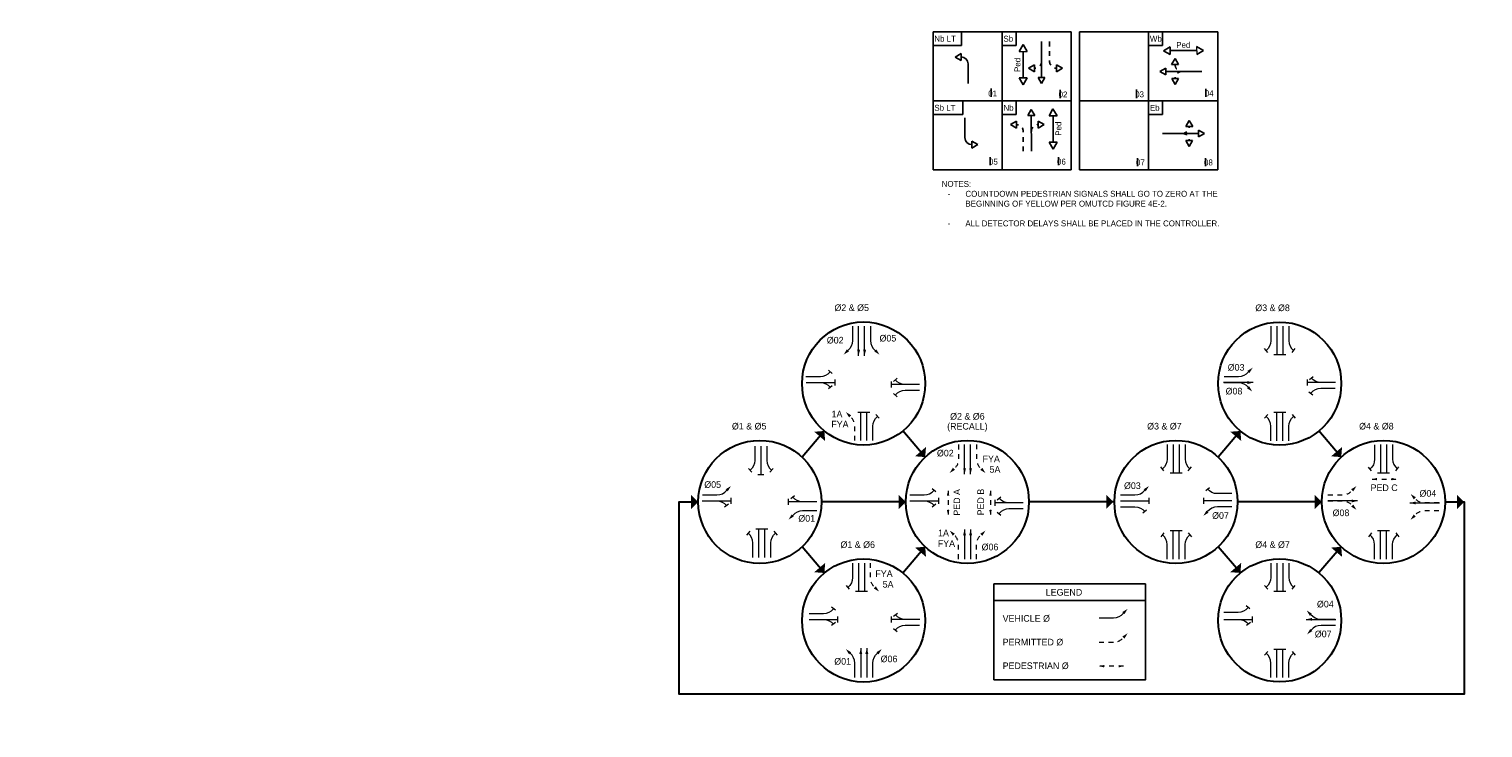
# Model space of a CAD drawing. Header units: feet. Extents: x -492 to 187, y -198 to 535.
# Tile 18 of 23: x 95 to 126, y -117 to -102. Entities that reach past the tile are written whole.
import ezdxf
from ezdxf.enums import TextEntityAlignment as Align

# ---------------------------------------------------------------- set-up
doc = ezdxf.new("R2010")
doc.units = ezdxf.units.FT
doc.header["$MEASUREMENT"] = 0
for name, pattern in [('DGN Style 1', [0.063228, 0.000105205, -0.063123]), ('DGN Style 2', [0.017105, 0.010263, -0.006842]), ('F', [0.15, 0.1, -0.05])]:
    doc.linetypes.add(name, pattern=pattern)
for name, color, linetype in [('SH_Data', 7, 'Continuous'), ('SH_Text', 9, 'Continuous'), ('ST_Details', 4, 'Continuous'), ('ST_Text', 9, 'Continuous'), ('TEXT-DED', 10, 'Continuous')]:
    doc.layers.add(name, color=color, linetype=linetype)
doc.styles.add('Font 31 Normal (0.14)', font='ISO_FONTRIGHT.shx', dxfattribs={"height": 0.2})
doc.styles.add('Slanted Normal (0.14) Font 31', font='ISO_FONTRIGHT.shx', dxfattribs={"height": 0.14})
doc.styles.add('Slanted-Normal', font='font31.shx', dxfattribs={"height": 0.14})
doc.styles.get("Standard").update_dxf_attribs({"font": 'font31.shx'})
doc.dimstyles.get("Standard").update_dxf_attribs({"dimtxt": 0.18, "dimasz": 0.18, "dimexe": 0.18, "dimexo": 0.0625, "dimgap": 0.09, "dimtad": 0, "dimtih": 1, "dimtoh": 1, "dimdec": 4, "dimzin": 0, "dimdsep": 46, "dimtxsty": 'Standard', "dimcen": 0.09, "dimadec": 0, "dimazin": 0, "dimtfac": 1, "dimtdec": 4, "dimtofl": 0, "dimtmove": 0, "dimatfit": 3, "dimfxl": 1, "dimtolj": 1, "dimtzin": 0, "dimarcsym": 0})

# ---------------------------------------------------------------- blocks, each defined once
blk = doc.blocks.new('*D1095')
at = {"layer": 'Defpoints', "color": 0, "transparency": 16777216}
for p in [(87.402, -118.52), (88.583, -118.52), (90.066, -118.52), (88.265, -119.072), (88.583, -121.396)]:
    blk.add_point(p, dxfattribs=at)
at = {"layer": 'TEXT-DED', "color": 0, "lineweight": -2, "transparency": 16777216}
blk.add_arc((88.583, -118.52), 0.636, 191.2725, 258.7275, dxfattribs=at)
at = {"layer": 'TEXT-DED', "color": 0, "transparency": 16777216}
for points in [[(87.938, -118.647), (87.979, -118.643), (87.946, -118.52)], [(88.46, -119.124), (88.456, -119.165), (88.583, -119.157)]]:
    blk.add_solid(points, dxfattribs=at)
blk = doc.blocks.new('STHRU')
at = {"layer": 'SH_Data', "color": 2, "linetype": 'Continuous', "lineweight": 13}
for p, q in [((0, 0), (0.731, 0)), ((0.731, -0.077), (0.731, 0.077))]:
    blk.add_line(p, q, dxfattribs=at)
blk = doc.blocks.new('TERMF')
at = {"layer": 'SH_Data', "color": 1, "linetype": 'Continuous', "lineweight": 13, "extrusion": (0, 0, -1)}
blk.add_solid([(0.156, 0.039), (0, 0), (0.156, -0.039)], dxfattribs=at)
blk = doc.blocks.new('*U1062')
at = {"layer": 'SH_Data', "color": 2, "linetype": 'Continuous', "lineweight": 13, "extrusion": (0, 0, -1), "flags": 128}
blk.add_lwpolyline([(-0.096, 0.308), (-0.096, -0.005, 0.227198), (0.006, -0.217)], format="xyb", dxfattribs=at)
at = {"layer": 'SH_Data', "color": 1, "linetype": 'Continuous', "lineweight": 13, "extrusion": (0, 0, -1), "xscale": 0.8222475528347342, "yscale": 0.8222475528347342, "zscale": 0.8222475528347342, "rotation": 314.9229827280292}
blk.add_blockref('TERMF', (0.096, -0.308), dxfattribs=at)
blk = doc.blocks.new('*U1064')
at = {"layer": 'SH_Data', "color": 2, "linetype": 'Continuous', "lineweight": 13}
blk.add_line((0.001, 0.283), (0.067, 0.201), dxfattribs=at)
at = {"layer": 'SH_Data', "color": 2, "linetype": 'Continuous', "lineweight": 13, "flags": 128}
blk.add_lwpolyline([(-0.067, -0.283), (-0.067, 0.03, -0.227198), (0.034, 0.242)], format="xyb", dxfattribs=at)
blk = doc.blocks.new('TERMF_2')
at = {"layer": 'SH_Data', "color": 1, "linetype": 'Continuous', "lineweight": 13}
blk.add_solid([(-0.156, 0.039), (0, 0), (-0.156, -0.039)], dxfattribs=at)
blk = doc.blocks.new('*U1066')
at = {"layer": 'SH_Data', "color": 2, "linetype": 'Continuous', "lineweight": 13}
blk.add_line((0.32, 0), (-0.32, 0), dxfattribs=at)
at = {"layer": 'SH_Data', "color": 1, "linetype": 'Continuous', "lineweight": 13, "xscale": 0.8222464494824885, "yscale": 0.8222464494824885, "zscale": 0.8222464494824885, "rotation": 9.126311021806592e-12}
blk.add_blockref('TERMF_2', (0.32, 0), dxfattribs=at)
blk = doc.blocks.new('TERMF_4')
at = {"layer": 'SH_Data', "color": 1, "linetype": 'Continuous', "lineweight": 13, "extrusion": (0, 0, -1)}
blk.add_solid([(0.156, 0.039), (0, 0), (0.156, -0.039)], dxfattribs=at)
blk = doc.blocks.new('*U1068')
at = {"layer": 'SH_Data', "color": 2, "linetype": 'DGN Style 1', "lineweight": 13, "flags": 128}
blk.add_lwpolyline([(-0.115, 0.37), (-0.115, -0.006, 0.227198), (0.007, -0.261)], format="xyb", dxfattribs=at)
at = {"layer": 'SH_Data', "color": 1, "linetype": 'Continuous', "lineweight": 13, "xscale": 0.986697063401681, "yscale": 0.986697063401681, "zscale": 0.986697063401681, "rotation": 314.9229827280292}
blk.add_blockref('TERMF_4', (0.115, -0.37), dxfattribs=at)
blk = doc.blocks.new('TERMF_5')
at = {"layer": 'SH_Data', "color": 1, "linetype": 'Continuous', "lineweight": 13}
blk.add_solid([(-0.156, 0.039), (0, 0), (-0.156, -0.039)], dxfattribs=at)
blk = doc.blocks.new('TERMF_6')
at = {"layer": 'SH_Data', "color": 1, "linetype": 'Continuous', "lineweight": 13}
blk.add_solid([(-0.156, 0.039), (0, 0), (-0.156, -0.039)], dxfattribs=at)
blk = doc.blocks.new('*U1071')
at = {"layer": 'SH_Data', "color": 2, "linetype": 'DGN Style 2', "lineweight": 13}
blk.add_line((0.375, 0), (-0.375, 0), dxfattribs=at)
at = {"layer": 'SH_Data', "color": 1, "linetype": 'Continuous', "lineweight": 13, "extrusion": (0, 0, -1), "xscale": 0.9754271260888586, "yscale": 0.9754271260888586, "zscale": 0.9754271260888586, "rotation": 9.12631102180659e-12}
blk.add_blockref('TERMF_6', (0.375, 0), dxfattribs=at)
at = {"layer": 'SH_Data', "color": 1, "linetype": 'Continuous', "lineweight": 13, "xscale": 0.9754271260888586, "yscale": 0.9754271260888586, "zscale": 0.9754271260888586, "rotation": 9.12631102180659e-12}
blk.add_blockref('TERMF_5', (0.375, 0), dxfattribs=at)
blk = doc.blocks.new('PED')
at = {"layer": 'SH_Data', "color": 2, "linetype": 'DGN Style 2', "lineweight": 13}
blk.add_blockref('*U1071', (0, 0), dxfattribs=at)
blk = doc.blocks.new('TERMF_1')
at = {"layer": 'SH_Data', "color": 1, "linetype": 'Continuous', "lineweight": 13, "extrusion": (0, 0, -1)}
blk.add_solid([(0.156, 0.039), (0, 0), (0.156, -0.039)], dxfattribs=at)
blk = doc.blocks.new('TERMF_7')
at = {"layer": 'SH_Data', "color": 1, "linetype": 'Continuous', "lineweight": 13, "extrusion": (0, 0, -1)}
blk.add_solid([(0.156, 0.039), (0, 0), (0.156, -0.039)], dxfattribs=at)
blk = doc.blocks.new('*U1074')
at = {"layer": 'SH_Data', "color": 2, "linetype": 'DGN Style 1', "lineweight": 13, "flags": 128}
blk.add_lwpolyline([(-0.3, 0.094), (0.005, 0.094, -0.227198), (0.212, -0.005)], format="xyb", dxfattribs=at)
at = {"layer": 'SH_Data', "color": 1, "linetype": 'Continuous', "lineweight": 13, "extrusion": (0, 0, -1), "xscale": 0.801444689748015, "yscale": 0.801444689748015, "zscale": 0.801444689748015, "rotation": 224.9359150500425}
blk.add_blockref('TERMF_7', (-0.3, -0.094), dxfattribs=at)
blk = doc.blocks.new('TERMF_8')
at = {"layer": 'SH_Data', "color": 1, "linetype": 'Continuous', "lineweight": 13, "extrusion": (0, 0, -1)}
blk.add_solid([(0.156, 0.039), (0, 0), (0.156, -0.039)], dxfattribs=at)
blk = doc.blocks.new('*U1076')
at = {"layer": 'SH_Data', "color": 2, "linetype": 'DGN Style 1', "lineweight": 13, "flags": 128}
blk.add_lwpolyline([(0.3, -0.094), (-0.005, -0.094, -0.227198), (-0.212, 0.005)], format="xyb", dxfattribs=at)
at = {"layer": 'SH_Data', "color": 1, "linetype": 'Continuous', "lineweight": 13, "extrusion": (0, 0, -1), "xscale": 0.801444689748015, "yscale": 0.801444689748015, "zscale": 0.801444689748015, "rotation": 44.93591505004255}
blk.add_blockref('TERMF_8', (0.3, 0.094), dxfattribs=at)
blk = doc.blocks.new('TERMF_9')
at = {"layer": 'SH_Data', "color": 1, "linetype": 'Continuous', "lineweight": 13, "extrusion": (0, 0, -1)}
blk.add_solid([(0.156, 0.039), (0, 0), (0.156, -0.039)], dxfattribs=at)
blk = doc.blocks.new('*U1078')
at = {"layer": 'SH_Data', "color": 2, "linetype": 'DGN Style 1', "lineweight": 13, "flags": 128}
blk.add_lwpolyline([(0.094, 0.3), (0.094, -0.005, -0.227198), (-0.005, -0.212)], format="xyb", dxfattribs=at)
at = {"layer": 'SH_Data', "color": 1, "linetype": 'Continuous', "lineweight": 13, "extrusion": (0, 0, -1), "xscale": 0.8014446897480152, "yscale": 0.8014446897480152, "zscale": 0.8014446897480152, "rotation": 314.9229827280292}
blk.add_blockref('TERMF_9', (0.094, -0.3), dxfattribs=at)
blk = doc.blocks.new('PERMISSIVE ARROW')
at = {"layer": 'SH_Data', "color": 2, "linetype": 'F', "lineweight": 13, "flags": 128}
blk.add_lwpolyline([(0, 0), (0.306, 0, 0.227198), (0.512, 0.099)], format="xyb", dxfattribs=at)
at = {"layer": 'SH_Data', "color": 1, "linetype": 'Continuous', "lineweight": 13, "xscale": 0.8014446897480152, "yscale": 0.8014446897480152, "zscale": 0.8014446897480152, "rotation": 44.92298272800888}
blk.add_blockref('TERMF_4', (0.601, 0.187), dxfattribs=at)

msp = doc.modelspace()

# ---------------------------------------------------------------- linework, layer by layer
at = {"layer": 'SH_Data', "color": 3}
for p, q in [((113.91431, -103.72078), (113.91431, -102.26245)), ((113.91431, -102.26245), (115.37265, -102.26245)), ((114.51252, -102.55411), (114.51252, -102.26245)), ((115.37265, -102.26245), (115.37265, -105.17911)), ((115.37265, -102.26245), (116.83098, -102.26245)), ((115.66431, -102.55411), (115.66431, -102.26245)), ((116.83098, -102.26245), (116.83098, -103.72078)), ((117.00459, -103.72078), (117.00459, -102.26245)), ((117.00459, -102.26245), (118.46292, -102.26245)), ((118.46292, -102.26245), (118.46292, -105.17911)), ((118.46292, -102.26245), (119.92126, -102.26245)), ((118.75459, -102.55411), (118.75459, -102.26245)), ((119.92126, -102.26245), (119.92126, -105.17911)), ((113.91431, -102.55411), (114.51252, -102.55411)), ((115.37265, -102.55411), (115.66431, -102.55411)), ((118.46292, -102.55411), (118.75459, -102.55411)), ((113.91431, -103.72078), (116.83098, -103.72078)), ((113.91431, -105.17911), (113.91431, -103.72078)), ((114.54238, -104.01245), (114.54238, -103.72078)), ((115.66431, -104.01245), (115.66431, -103.72078)), ((116.83098, -103.72078), (116.83098, -105.17911)), ((117.00459, -103.72078), (119.92126, -103.72078)), ((117.00459, -105.17911), (117.00459, -103.72078)), ((118.75459, -104.01245), (118.75459, -103.72078)), ((113.91431, -104.01245), (114.54238, -104.01245)), ((115.37265, -104.01245), (115.66431, -104.01245)), ((118.46292, -104.01245), (118.75459, -104.01245)), ((115.37265, -105.17911), (113.91431, -105.17911)), ((116.83098, -105.17911), (115.37265, -105.17911)), ((116.83098, -105.17911), (115.37265, -105.17911)), ((118.46292, -105.17911), (117.00459, -105.17911)), ((119.92126, -105.17911), (118.46292, -105.17911))]:
    msp.add_line(p, q, dxfattribs=at)
at = {"layer": 'SH_Data', "color": 9, "linetype": 'Continuous', "lineweight": 30}
for p, q in [((111.6195, -110.69082), (111.14835, -111.24286)), ((113.74808, -111.24269), (113.27694, -110.69066)), ((120.39927, -110.6918), (119.92922, -111.24255)), ((122.52847, -111.24293), (122.05791, -110.69158)), ((113.33864, -112.18957), (111.55761, -112.18957)), ((117.71887, -112.18957), (115.93784, -112.18957)), ((122.11911, -112.18974), (120.33899, -112.18974)), ((111.62047, -113.68969), (111.14823, -113.13638)), ((113.74805, -113.13642), (113.27582, -113.68973)), ((120.40034, -113.6887), (119.92933, -113.13682)), ((122.52852, -113.13659), (122.05712, -113.68892))]:
    msp.add_line(p, q, dxfattribs=at)
at = {"layer": 'SH_Data'}
msp.add_line((115.19765, -114.27161), (118.39959, -114.27161), dxfattribs=at)
at = {"layer": 'SH_Data', "color": 9, "lineweight": 30, "flags": 128}
msp.add_lwpolyline([(124.71831, -112.18974), (125.12443, -112.18974), (125.12443, -116.25099), (108.95841, -116.25099), (108.55228, -116.25099), (108.55228, -112.18957), (108.95841, -112.18957)], dxfattribs=at)
at = {"layer": 'SH_Data', "flags": 128}
msp.add_lwpolyline([(118.39959, -113.92161), (115.19765, -113.92161), (115.19765, -115.94221), (118.39959, -115.94221), (118.39959, -113.92161)], close=True, dxfattribs=at)
at = {"layer": 'SH_Data', "color": 2, "linetype": 'Continuous', "lineweight": 13, "flags": 128}
msp.add_lwpolyline([(112.64231, -115.89684), (112.64237, -115.59132, -0.22719766), (112.74138, -115.38481)], format="xyb", dxfattribs=at)
at = {"layer": 'SH_Data', "color": 254, "linetype": 'Continuous', "lineweight": 30}
for centre in [(112.44812, -109.68967), (121.22859, -109.69098), (110.25801, -112.18957), (114.63824, -112.18957), (119.03939, -112.18974), (123.41871, -112.18974), (112.44812, -114.69165), (121.22859, -114.69017)]:
    msp.add_circle(centre, 1.2996, dxfattribs=at)
at = {"layer": 'SH_Data'}
for points in [[(111.6195, -110.69082), (111.40582, -110.70762), (111.6363, -110.90451)], [(113.74805, -113.13642), (113.53436, -113.15322), (113.76485, -113.35011)], [(122.52852, -113.13659), (122.31484, -113.15339), (122.54533, -113.35028)]]:
    msp.add_solid(points, dxfattribs=at)
at = {"layer": 'SH_Data', "extrusion": (0, 0, -1)}
for points in [[(-120.40034, -110.69078), (-120.18665, -110.70758), (-120.41714, -110.90446)], [(-113.74808, -111.24269), (-113.5344, -111.22588), (-113.76488, -111.029)], [(-122.52847, -111.24293), (-122.31478, -111.22613), (-122.54527, -111.02924)], [(-108.95841, -112.18957), (-108.80691, -112.03794), (-108.80678, -112.34107)], [(-113.33864, -112.18957), (-113.18714, -112.03794), (-113.18701, -112.34107)], [(-117.71887, -112.18957), (-117.56736, -112.03794), (-117.56724, -112.34107)], [(-122.11911, -112.18974), (-121.96761, -112.03811), (-121.96748, -112.34124)], [(-125.12443, -112.18974), (-124.97293, -112.03811), (-124.9728, -112.34124)], [(-111.62047, -113.68969), (-111.40678, -113.67289), (-111.63727, -113.47601)], [(-120.40034, -113.6887), (-120.18665, -113.67189), (-120.41714, -113.47501)]]:
    msp.add_solid(points, dxfattribs=at)
at = {"layer": 'ST_Details'}
for p, q in [((116.20394, -102.47156), (116.20268, -103.2285)), ((114.5094, -102.72368), (114.38323, -102.7968)), ((114.5094, -102.72368), (114.50965, -102.86951)), ((115.73041, -102.68123), (115.81457, -102.53499)), ((115.89915, -102.681), (115.81457, -102.53499)), ((115.81638, -103.23786), (115.81541, -102.68146)), ((118.92009, -102.57865), (118.77422, -102.66346)), ((118.9206, -102.74738), (118.77422, -102.66346)), ((118.9206, -102.74738), (118.92009, -102.57865)), ((118.92034, -102.66302), (119.47674, -102.66114)), ((119.47683, -102.57615), (119.62321, -102.66007)), ((119.47734, -102.74488), (119.62321, -102.66007)), ((114.50965, -102.86951), (114.38323, -102.7968)), ((116.05729, -102.9609), (115.93088, -103.03361)), ((116.05705, -103.10673), (115.93088, -103.03361)), ((116.05705, -103.10673), (116.05729, -102.9609)), ((116.51823, -103.10779), (116.51847, -102.96195)), ((116.51823, -103.10779), (116.64465, -103.03508)), ((116.51847, -102.96195), (116.64465, -103.03508)), ((118.82868, -103.0303), (118.7025, -103.10343)), ((118.82892, -103.17614), (118.82868, -103.0303)), ((118.94881, -102.95719), (119.02152, -102.83077)), ((118.94881, -102.95719), (119.09464, -102.95694)), ((119.09464, -102.95694), (119.02152, -102.83077)), ((115.90074, -103.23774), (115.73201, -103.23798)), ((115.73201, -103.23798), (115.81658, -103.38399)), ((115.90074, -103.23774), (115.81658, -103.38399)), ((116.12976, -103.22838), (116.20247, -103.3548)), ((116.2756, -103.22863), (116.12976, -103.22838)), ((116.2756, -103.22863), (116.20247, -103.3548)), ((118.82892, -103.17614), (118.7025, -103.10343)), ((119.58574, -103.10196), (118.8288, -103.10322)), ((118.94966, -103.24885), (119.09549, -103.24861)), ((118.94966, -103.24885), (119.02278, -103.37502)), ((119.09549, -103.24861), (119.02278, -103.37502)), ((115.91421, -104.03024), (115.98692, -103.90382)), ((116.06004, -104.02999), (115.98692, -103.90382)), ((116.36068, -104.03753), (116.44484, -103.89128)), ((116.52942, -104.03729), (116.44484, -103.89128)), ((115.67198, -104.15189), (115.54581, -104.22501)), ((115.67223, -104.29772), (115.54581, -104.22501)), ((115.67198, -104.15189), (115.67223, -104.29772)), ((115.91421, -104.03024), (116.06004, -104.02999)), ((115.98839, -104.78706), (115.98713, -104.03012)), ((116.13316, -104.1514), (116.25958, -104.2241)), ((116.13316, -104.1514), (116.13341, -104.29723)), ((116.13341, -104.29723), (116.25958, -104.2241)), ((116.36068, -104.03753), (116.52942, -104.03729)), ((116.44664, -104.59415), (116.44568, -104.03775)), ((119.24693, -104.26571), (119.32006, -104.13954)), ((119.39276, -104.26596), (119.24693, -104.26571)), ((119.39276, -104.26596), (119.32006, -104.13954)), ((114.73022, -104.57205), (114.85664, -104.64476)), ((114.73047, -104.71789), (114.73022, -104.57205)), ((116.53101, -104.59403), (116.36228, -104.59427)), ((116.36228, -104.59427), (116.44685, -104.74028)), ((116.53101, -104.59403), (116.44685, -104.74028)), ((118.75583, -104.41072), (119.51277, -104.41199)), ((119.39192, -104.55762), (119.24608, -104.55738)), ((119.24608, -104.55738), (119.31879, -104.68379)), ((119.39192, -104.55762), (119.31879, -104.68379)), ((119.51265, -104.48491), (119.51289, -104.33907)), ((119.51265, -104.48491), (119.63907, -104.4122)), ((119.51289, -104.33907), (119.63907, -104.4122)), ((114.73047, -104.71789), (114.85664, -104.64476))]:
    msp.add_line(p, q, dxfattribs=at)
at = {"layer": 'ST_Details', "linetype": 'F', "flags": 128}
for points in [[(116.37415, -102.47213), (116.37276, -102.88879, 0.41421356), (116.51835, -103.03487)], [(116.20325, -102.88823, -0.41421356), (116.05717, -103.03382)], [(119.16816, -103.10265, 0.41421356), (119.02257, -103.24873)], [(115.81818, -104.78706), (115.81818, -104.37039, 0.41421356), (115.67211, -104.2248)], [(115.9877, -104.37039, -0.41421356), (116.13329, -104.22432)], [(119.17341, -104.41142, -0.41421571), (119.319, -104.5575)]]:
    msp.add_lwpolyline(points, format="xyb", dxfattribs=at)
at = {"layer": 'ST_Details', "flags": 128}
for points in [[(114.6556, -103.35885), (114.6556, -102.94218, 0.41421356), (114.50952, -102.79659)], [(114.58427, -104.08272), (114.58427, -104.49938, 0.41421356), (114.73035, -104.64497)]]:
    msp.add_lwpolyline(points, format="xyb", dxfattribs=at)
at = {"layer": 'ST_Details', "linetype": 'F'}
for centre, start, end in [((119.16756, -102.95682), 180.095721, 270.095721), ((119.17401, -104.26559), 269.904279, 359.904279)]:
    msp.add_arc(centre, 0.14583, start, end, dxfattribs=at)
at = {"layer": 'ST_Text', "linetype": 'Continuous', "lineweight": 0}
for p, q in [((115.73041, -102.68123), (115.89915, -102.681)), ((119.47683, -102.57615), (119.47734, -102.74488))]:
    msp.add_line(p, q, dxfattribs=at)
at = {"layer": 'TEXT-DED'}
for p, q in [((115.13804, -103.46494), (115.13804, -103.64072)), ((116.59549, -103.49313), (116.59549, -103.66565)), ((118.20885, -103.48596), (118.20885, -103.66662)), ((119.6736, -103.46969), (119.6736, -103.64058)), ((115.12141, -104.91398), (115.12141, -105.08161)), ((116.56217, -104.91398), (116.56217, -105.08161)), ((118.22484, -104.92959), (118.22484, -105.10374)), ((119.6616, -104.92959), (119.6616, -105.10211))]:
    msp.add_line(p, q, dxfattribs=at)

# ---------------------------------------------------------------- block references
at = {"layer": 'SH_Data', "color": 2, "linetype": 'Continuous', "lineweight": 13}
for name, p, xscale, yscale, zscale, rotation in [('*U1062', (112.12153, -108.77933), 0.974700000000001, 0.974700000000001, 0.974700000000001, 359.9870676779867), ('*U1064', (120.97682, -108.75627), 0.9747, 0.9747, 0.9747, 180.0000000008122), ('*U1064', (111.5082, -109.73447), 0.9747, 0.9747, 0.9747, 270.0000000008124), ('STHRU', (113.62744, -109.7106), 0.8216335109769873, 0.8216335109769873, 0.8216335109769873, 180), ('STHRU', (122.40791, -109.66974), 0.8216335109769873, 0.8216335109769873, 0.8216335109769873, 180), ('*U1064', (122.12338, -109.86206), -0.9747, 0.9747, 0.9747, 90), ('*U1064', (122.13199, -109.60424), 0.9747, 0.9747, 0.9747, 89.99999999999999), ('*U1064', (112.70787, -110.61895), 0.9747000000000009, 0.9747000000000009, 0.9747000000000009, 359.9870676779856), ('STHRU', (110.27894, -111.01025), 0.8216335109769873, 0.8216335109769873, 0.8216335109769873, 270), ('*U1064', (118.78762, -111.25503), 0.9747, 0.9747, 0.9747, 180.0000000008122), ('*U1064', (123.16694, -111.26024), 0.9747, 0.9747, 0.9747, 180.0000000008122), ('*U1064', (119.94279, -111.94913), 0.9747, 0.9747, 0.9747, 89.99999999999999), ('*U1064', (109.31809, -112.23437), 0.9747, 0.9747, 0.9747, 270.0000000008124), ('*U1064', (111.1873, -112.12011), 0.974700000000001, 0.974700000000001, 0.974700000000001, 89.98706767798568), ('*U1064', (113.69832, -112.23437), 0.9747, 0.9747, 0.9747, 270.0000000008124), ('STHRU', (115.81756, -112.2105), 0.8216335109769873, 0.8216335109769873, 0.8216335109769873, 180), ('*U1064', (118.14461, -112.36082), 0.9747, 0.9747, 0.9747, 270), ('STHRU', (120.21871, -112.1685), 0.8216335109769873, 0.8216335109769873, 0.8216335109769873, 180), ('*U1068', (122.54829, -112.26213), -0.8122499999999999, 0.8122499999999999, 0.8122499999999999, 90), ('*U1064', (123.67845, -113.11902), 0.9747000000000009, 0.9747000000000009, 0.9747000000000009, 359.9870676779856), ('*U1064', (112.14968, -113.75694), 0.9747, 0.9747, 0.9747, 180.0000000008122), ('*U1064', (120.97682, -113.75546), 0.9747, 0.9747, 0.9747, 180.0000000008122), ('*U1064', (120.3252, -114.44956), -0.9747, 0.9747, 0.9747, 270), ('*U1064', (111.57562, -114.73591), 0.9747, 0.9747, 0.9747, 270), ('STHRU', (113.62744, -114.67041), 0.8216335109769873, 0.8216335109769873, 0.8216335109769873, 180), ('*U1064', (113.35674, -114.60491), 0.9747, 0.9747, 0.9747, 89.99999999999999), ('STHRU', (120.04927, -114.66894), -0.8216335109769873, 0.8216335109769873, 0.8216335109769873, 180), ('*U1064', (120.3338, -114.73444), 0.9747, 0.9747, 0.9747, 270)]:
    msp.add_blockref(name, p, dxfattribs=dict(at, xscale=xscale, yscale=yscale, zscale=zscale, rotation=rotation))
at = {"layer": 'SH_Data', "color": 1, "linetype": 'Continuous', "lineweight": 13, "extrusion": (0, 0, -1)}
for name, p, xscale, yscale, zscale, rotation in [('*U1066', (-112.34204, -108.79049), 0.9747, 0.9747, 0.9747, 269.9999999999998), ('*U1066', (-112.46886, -108.79049), 0.9747, 0.9747, 0.9747, 269.9999999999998), ('*U1066', (-114.57882, -111.29039), 0.9747, 0.9747, 0.9747, 269.9999999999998), ('*U1066', (-114.70564, -111.29039), 0.9747, 0.9747, 0.9747, 269.9999999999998), ('TERMF_1', (-112.82968, -115.29627), 0.801444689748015, 0.801444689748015, 0.801444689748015, 134.9359150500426)]:
    msp.add_blockref(name, p, dxfattribs=dict(at, xscale=xscale, yscale=yscale, zscale=zscale, rotation=rotation))
at = {"layer": 'SH_Data', "color": 2, "linetype": 'Continuous', "lineweight": 13, "extrusion": (0, 0, -1)}
for name, p, xscale, yscale, zscale in [('*U1062', (-112.68922, -108.77935), 0.9747, 0.9747, 0.9747), ('STHRU', (-111.46321, -112.18561), 0.8216335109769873, 0.8216335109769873, 0.8216335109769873), ('*U1064', (-110.04446, -113.08436), 0.9747, 0.9747, 0.9747)]:
    msp.add_blockref(name, p, dxfattribs=dict(at, xscale=xscale, yscale=yscale, zscale=zscale))
for name, p, xscale, yscale, zscale, rotation in [('STHRU', (-121.16914, -108.48035), 0.8216335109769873, 0.8216335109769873, 0.8216335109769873, 270.0000000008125), ('STHRU', (-121.29596, -108.48035), 0.8216335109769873, 0.8216335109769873, 0.8216335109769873, 270.0000000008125), ('*U1064', (-121.48828, -108.75627), 0.9747, 0.9747, 0.9747, 180.0000000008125), ('*U1064', (-111.50806, -109.47611), 0.9747, 0.9747, 0.9747, 90.00000000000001), ('*U1062', (-120.3582, -109.44934), 0.9747, 0.9747, 0.9747, 270), ('STHRU', (-111.23749, -109.66897), 0.8216335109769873, 0.8216335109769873, 0.8216335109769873, 180.0000000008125), ('*U1064', (-113.35152, -109.64509), -0.9747, 0.9747, 0.9747, 270), ('*U1064', (-113.35152, -109.90291), 0.9747, 0.9747, 0.9747, 270), ('*U1062', (-120.34959, -109.76329), -0.9747, 0.9747, 0.9747, 270), ('STHRU', (-112.38867, -110.89486), 0.8216335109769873, 0.8216335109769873, 0.8216335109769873, 90.00000000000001), ('STHRU', (-112.51549, -110.89486), 0.8216335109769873, 0.8216335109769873, 0.8216335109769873, 90.00000000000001), ('*U1064', (-120.97676, -110.62027), 0.9747000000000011, 0.9747000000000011, 0.9747000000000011, 359.9870676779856), ('STHRU', (-121.16914, -110.89617), 0.8216335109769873, 0.8216335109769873, 0.8216335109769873, 90.00000000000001), ('STHRU', (-121.29596, -110.89617), 0.8216335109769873, 0.8216335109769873, 0.8216335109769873, 90.00000000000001), ('*U1064', (-121.48834, -110.62027), -0.9747000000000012, 0.9747, 0.9747, 0.01293232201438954), ('*U1064', (-110.08662, -111.28617), -0.9747, 0.9747, 0.9747, 180), ('*U1064', (-110.47126, -111.28617), 0.9747, 0.9747, 0.9747, 180), ('STHRU', (-118.97994, -110.97911), 0.8216335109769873, 0.8216335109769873, 0.8216335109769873, 270.0000000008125), ('STHRU', (-119.10676, -110.97911), 0.8216335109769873, 0.8216335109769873, 0.8216335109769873, 270.0000000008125), ('*U1064', (-119.29908, -111.25503), 0.9747, 0.9747, 0.9747, 180.0000000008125), ('STHRU', (-123.35926, -110.97911), 0.8216335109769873, 0.8216335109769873, 0.8216335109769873, 270.0000000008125), ('STHRU', (-123.48607, -110.97911), 0.8216335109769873, 0.8216335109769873, 0.8216335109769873, 270.0000000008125), ('*U1064', (-123.67839, -111.25503), 0.9747, 0.9747, 0.9747, 180.0000000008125), ('*U1062', (-109.3477, -111.94847), 0.9747, 0.9747, 0.9747, 270.0000000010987), ('*U1064', (-113.69817, -111.97601), 0.9747, 0.9747, 0.9747, 90.00000000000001), ('*U1062', (-118.169, -111.9481), 0.9747, 0.9747, 0.9747, 270), ('STHRU', (-109.04738, -112.16887), 0.8216335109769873, 0.8216335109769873, 0.8216335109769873, 180.0000000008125), ('STHRU', (-113.42761, -112.16887), 0.8216335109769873, 0.8216335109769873, 0.8216335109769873, 180.0000000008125), ('*U1064', (-115.54163, -112.14499), -0.9747, 0.9747, 0.9747, 270), ('STHRU', (-117.86868, -112.1685), 0.8216335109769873, 0.8216335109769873, 0.8216335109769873, 180), ('*U1062', (-119.9184, -112.3889), 0.9747, 0.9747, 0.9747, 90.00000000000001), ('*U1062', (-111.16291, -112.46949), 0.9747000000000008, 0.9747000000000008, 0.9747000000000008, 89.9870676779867), ('*U1064', (-115.54163, -112.40281), 0.9747, 0.9747, 0.9747, 270), ('STHRU', (-110.23677, -113.36028), 0.8216335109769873, 0.8216335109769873, 0.8216335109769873, 90.00000000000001), ('STHRU', (-110.36359, -113.36028), 0.8216335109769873, 0.8216335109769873, 0.8216335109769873, 90.00000000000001), ('*U1064', (-118.78756, -113.11902), 0.9747000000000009, 0.9747000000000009, 0.9747000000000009, 359.9870676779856), ('STHRU', (-118.97994, -113.39493), 0.8216335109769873, 0.8216335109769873, 0.8216335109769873, 90.00000000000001), ('STHRU', (-119.10676, -113.39493), 0.8216335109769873, 0.8216335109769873, 0.8216335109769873, 90.00000000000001), ('*U1064', (-119.29914, -113.11902), -0.974700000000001, 0.9747, 0.9747, 0.01293232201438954), ('*U1064', (-123.16688, -113.11902), 0.9747000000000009, 0.9747000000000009, 0.9747000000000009, 359.9870676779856), ('STHRU', (-123.35926, -113.39493), 0.8216335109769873, 0.8216335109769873, 0.8216335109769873, 90.00000000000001), ('STHRU', (-123.48607, -113.39493), 0.8216335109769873, 0.8216335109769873, 0.8216335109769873, 90.00000000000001), ('STHRU', (-112.342, -113.48102), 0.8216335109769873, 0.8216335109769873, 0.8216335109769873, 270.0000000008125), ('STHRU', (-112.46882, -113.48102), 0.8216335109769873, 0.8216335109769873, 0.8216335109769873, 270.0000000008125), ('STHRU', (-121.16914, -113.47954), 0.8216335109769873, 0.8216335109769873, 0.8216335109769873, 270.0000000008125), ('STHRU', (-121.29596, -113.47954), 0.8216335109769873, 0.8216335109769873, 0.8216335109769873, 270.0000000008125), ('*U1064', (-121.48828, -113.75546), 0.9747, 0.9747, 0.9747, 180.0000000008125), ('*U1064', (-111.57562, -114.47809), 0.9747, 0.9747, 0.9747, 90.00000000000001), ('*U1062', (-117.71865, -114.54066), 0.974700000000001, 0.974700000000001, 0.974700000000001, 269.9870676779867), ('STHRU', (-111.2997, -114.67041), 0.8216335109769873, 0.8216335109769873, 0.8216335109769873, 180), ('*U1062', (-122.09899, -114.57531), -0.9747, 0.9747, 0.9747, 90), ('*U1064', (-113.35152, -114.86273), 0.9747, 0.9747, 0.9747, 270), ('*U1062', (-122.1076, -114.88934), 0.9747, 0.9747, 0.9747, 90.00000000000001), ('*U1062', (-112.1682, -115.59655), 0.9747000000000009, 0.9747000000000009, 0.9747000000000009, 179.9870676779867), ('*U1064', (-120.97676, -115.61946), 0.974700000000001, 0.974700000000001, 0.974700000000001, 359.9870676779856), ('STHRU', (-121.16914, -115.89537), 0.8216335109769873, 0.8216335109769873, 0.8216335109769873, 90.00000000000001), ('STHRU', (-121.29596, -115.89537), 0.8216335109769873, 0.8216335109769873, 0.8216335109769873, 90.00000000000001), ('*U1064', (-121.48834, -115.61946), -0.9747000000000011, 0.9747, 0.9747, 0.01293232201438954)]:
    msp.add_blockref(name, p, dxfattribs=dict(at, xscale=xscale, yscale=yscale, zscale=zscale, rotation=rotation))
at = {"layer": 'SH_Data', "color": 1, "linetype": 'Continuous', "lineweight": 13, "yscale": 0.9747, "zscale": 0.9747}
for p, xscale in [((120.35819, -109.66974), 0.9747), ((122.55945, -112.16854), 0.9747), ((122.099, -114.66894), -0.9747)]:
    msp.add_blockref('*U1066', p, dxfattribs=dict(at, xscale=xscale))
at = {"layer": 'SH_Data', "color": 2, "linetype": 'DGN Style 1', "lineweight": 13, "xscale": 0.8122499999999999, "yscale": 0.8122499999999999, "zscale": 0.8122499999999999}
for p, rotation in [((112.16823, -110.59457), 179.9999999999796), ((122.54829, -111.94805), 89.99999999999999), ((124.28912, -112.47327), 270), ((114.35834, -113.09447), 179.9999999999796)]:
    msp.add_blockref('*U1068', p, dxfattribs=dict(at, rotation=rotation))
at = {"layer": 'SH_Data', "color": 1, "linetype": 'Continuous', "lineweight": 13, "rotation": 270}
for name, p in [('*U1074', (114.35827, -111.27921)), ('*U1078', (124.2918, -112.11703)), ('*U1076', (114.92613, -113.09446))]:
    msp.add_blockref(name, p, dxfattribs=at)
at = {"layer": 'SH_Data', "color": 2, "linetype": 'DGN Style 1', "lineweight": 13, "xscale": 0.8122499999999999, "yscale": 0.8122499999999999, "zscale": 0.8122499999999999}
for p in [(114.92605, -111.27923), (112.68042, -113.78131)]:
    msp.add_blockref('*U1068', p, dxfattribs=at)
at = {"layer": 'SH_Data', "color": 2, "linetype": 'DGN Style 2', "lineweight": 13, "xscale": 0.6846945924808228, "yscale": 0.6846945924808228, "zscale": 0.6846945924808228}
for p, rotation in [((123.4379, -111.70789), 180), ((114.23098, -112.2105), 89.99999999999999), ((115.12563, -112.2105), 89.99999999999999)]:
    msp.add_blockref('PED', p, dxfattribs=dict(at, rotation=rotation))
at = {"layer": 'SH_Data', "color": 1, "linetype": 'Continuous', "lineweight": 13, "extrusion": (0, 0, -1), "xscale": 0.9747, "yscale": 0.9747, "zscale": 0.9747}
msp.add_blockref('*U1066', (-124.28657, -112.2107), dxfattribs=at)
at = {"layer": 'SH_Data', "color": 2, "linetype": 'Continuous', "lineweight": 13, "xscale": 0.9747, "yscale": 0.9747, "zscale": 0.9747}
msp.add_blockref('*U1064', (110.55591, -113.08436), dxfattribs=at)
at = {"layer": 'SH_Data', "color": 1, "linetype": 'Continuous', "lineweight": 13, "xscale": 0.9747, "yscale": 0.9747, "zscale": 0.9747, "rotation": 89.9999999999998}
for p in [(114.57882, -113.08331), (114.70564, -113.08331), (112.38871, -115.58539), (112.51553, -115.58539)]:
    msp.add_blockref('*U1066', p, dxfattribs=at)
at = {"layer": 'SH_Data', "color": 2, "lineweight": 13}
msp.add_blockref('PERMISSIVE ARROW', (117.41835, -115.15117), dxfattribs=at)
at = {"layer": 'SH_Data', "color": 2, "linetype": 'DGN Style 2', "lineweight": 13, "xscale": 0.6846945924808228, "yscale": 0.6846945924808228, "zscale": 0.6846945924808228}
msp.add_blockref('PED', (117.67501, -115.65702), dxfattribs=at)

# ---------------------------------------------------------------- texts
at = {"layer": 'SH_Text', "linetype": 'Continuous', "lineweight": 13, "style": 'Slanted Normal (0.14) Font 31'}
for s, p in [('Ø2 & Ø5', (112.19653, -108.09007)), ('Ø3 & Ø8', (121.07861, -108.09138)), ('Ø1 & Ø5', (110.0329, -110.58997)), ('Ø3 & Ø7', (118.79599, -110.5902)), ('Ø4 & Ø8', (123.26928, -110.59014)), ('Ø1 & Ø6', (112.32367, -113.09205)), ('Ø4 & Ø7', (121.07861, -113.09057))]:
    msp.add_text(s, height=0.14, dxfattribs=at).set_placement(p, align=Align.MIDDLE_CENTER)
for s, p in [('Ø02', (111.67134, -108.70478)), ('Ø05', (112.78426, -108.66276)), ('Ø03', (120.13238, -109.27774)), ('Ø08', (120.08778, -109.7805)), ('1A', (111.77185, -110.2654)), ('FYA', (111.7658, -110.47739)), ('Ø02', (113.99539, -111.08939)), ('FYA', (114.95917, -111.20998)), ('5A', (115.10676, -111.43246)), ('Ø05', (109.08549, -111.75202)), ('Ø03', (117.94318, -111.77649)), ('Ø04', (124.17981, -111.93809)), ('Ø01', (111.07061, -112.46622)), ('Ø07', (119.80259, -112.40611)), ('Ø08', (122.34577, -112.34928)), ('1A', (114.01944, -112.77524)), ('FYA', (114.01343, -112.99783)), ('Ø06', (114.93864, -113.07112)), ('FYA', (112.69606, -113.63282)), ('5A', (112.85032, -113.85921)), ('Ø04', (122.01474, -114.27693)), ('Ø07', (121.97013, -114.90654)), ('Ø01', (111.82885, -115.4841)), ('Ø06', (112.80753, -115.43305))]:
    msp.add_text(s, height=0.14, dxfattribs=at).set_placement(p, align=Align.TOP_LEFT)
at = {"layer": 'SH_Text', "linetype": 'DGN Style 1', "lineweight": 13, "style": 'Slanted Normal (0.14) Font 31'}
for s, p in [('PED A', (114.41571, -112.1987)), ('PED B', (114.91905, -112.19245))]:
    msp.add_text(s, height=0.14, rotation=90, dxfattribs=at).set_placement(p, align=Align.MIDDLE_CENTER)
msp.add_text('PED C', height=0.14, dxfattribs=at).set_placement((123.14711, -111.81986), align=Align.TOP_LEFT)
at = {"layer": 'SH_Text', "lineweight": 30, "style": 'Font 31 Normal (0.14)'}
msp.add_text('LEGEND', height=0.14, dxfattribs=at).set_placement((116.67708, -114.09661), align=Align.MIDDLE_CENTER)
at = {"layer": 'SH_Text', "style": 'Font 31 Normal (0.14)'}
for s, p in [('VEHICLE Ø', (115.38214, -114.57817)), ('PERMITTED Ø', (115.38214, -115.07817)), ('PEDESTRIAN Ø', (115.38214, -115.57817))]:
    msp.add_text(s, height=0.14, dxfattribs=at).set_placement(p, align=Align.TOP_LEFT)
at = {"layer": 'SH_Text', "linetype": 'Continuous', "lineweight": 13, "insert": (114.63824, -110.5083), "char_height": 0.14, "attachment_point": 5, "line_spacing_factor": 0.9, "style": 'Slanted Normal (0.14) Font 31'}
msp.add_mtext('Ø2 & Ø6\\P(RECALL)', dxfattribs=at)
at = {"layer": 'TEXT-DED', "style": 'Slanted-Normal'}
for s, p in [('Nb LT', (113.94117, -102.47362)), ('Sb', (115.39951, -102.47362)), ('Wb', (118.48979, -102.47362)), ('Sb LT', (113.94117, -103.93195)), ('Nb', (115.39951, -103.93195)), ('Eb', (118.48979, -103.93195))]:
    msp.add_text(s, height=0.125, dxfattribs=at).set_placement(p)
for rotation, p in [(0.093169, (119.04561, -102.60376)), (90, (115.75732, -103.1125)), (90, (116.62182, -104.45829))]:
    msp.add_text('Ped', height=0.125, rotation=rotation, dxfattribs=at).set_placement(p)
for s, p in [('01', (115.26311, -103.62958)), ('02', (116.74919, -103.65074)), ('03', (118.36521, -103.64682)), ('04', (119.83529, -103.62566)), ('05', (115.28044, -105.06833)), ('06', (116.71587, -105.06833)), ('07', (118.38253, -105.08557)), ('08', (119.81796, -105.08557))]:
    msp.add_text(s, height=0.125, dxfattribs=at).set_placement(p, align=Align.RIGHT)
at = {"layer": 'TEXT-DED', "insert": (114.09633, -105.41369), "char_height": 0.125, "attachment_point": 1, "style": 'Slanted-Normal'}
msp.add_mtext_dynamic_manual_height_columns('NOTES:\\P\\pxi-3,l4,t4;-^ICOUNTDOWN PEDESTRIAN SIGNALS SHALL GO TO ZERO AT THE BEGINNING OF YELLOW PER OMUTCD FIGURE 4E-2.\\P\\pi0,l0,tz;\\P\\pi-3,l4,t4;-^IALL DETECTOR DELAYS SHALL BE PLACED IN THE CONTROLLER. ', width=6.0309967, gutter_width=0.625, heights=[0], dxfattribs=at)

# ---------------------------------------------------------------- dimensions: what is measured, and where the dimension line sits
at = {"layer": 'TEXT-DED'}
dim = msp.add_angular_dim_2l(base=(88.26454, -119.07157), line1=((88.58273, -121.39636), (88.58273, -118.52045)), line2=((90.06555, -118.52045), (87.40177, -118.52045)), text=' ', dimstyle='Standard', override={"dimscale": 1, "dimasz": 0.125, "dimlfac": 1}, dxfattribs=at)
dim.commit()
dim.dimension.update_dxf_attribs({"geometry": '*D1095', "text_midpoint": (146.60877, -21.78386)})

doc.saveas('drawing.dxf')
